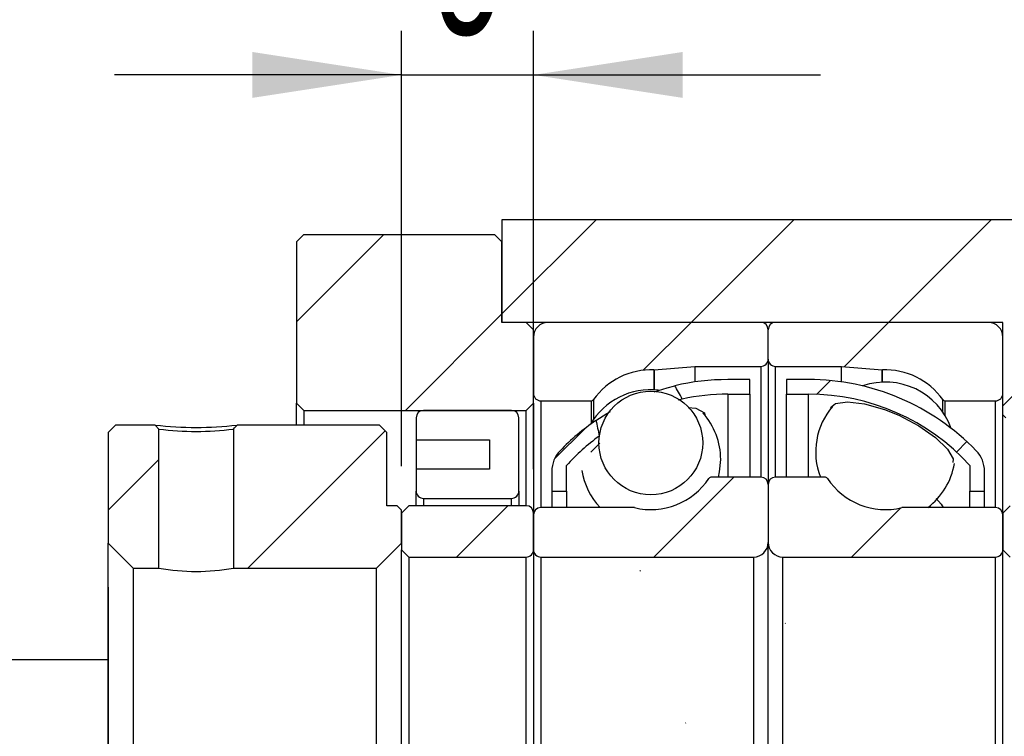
# Model space of a CAD drawing. Header units: millimetres. Extents: x 26 to 294, y 9 to 200.
# Tile 5 of 8: x 234 to 256, y 55 to 72. Entities that reach past the tile are written whole.
import ezdxf

# ---------------------------------------------------------------- set-up
doc = ezdxf.new("R2010")
doc.units = ezdxf.units.MM
doc.layers.add('圖層0', color=7, linetype='Continuous')
doc.styles.add('SLDTEXTSTYLE0', font='TXT', dxfattribs={"width": 0.7})
doc.dimstyles.new('SLDDIMSTYLE1', dxfattribs={"dimtxt": 0.18, "dimasz": 2.5, "dimexe": 0, "dimexo": 0.0625, "dimgap": 0, "dimtad": 0, "dimtih": 1, "dimtoh": 1, "dimdec": 0, "dimrnd": 1e-09, "dimzin": 0, "dimdsep": 46, "dimtxsty": 'Standard', "dimsah": 1, "dimcen": 0.09, "dimadec": 0, "dimazin": 0, "dimtfac": 2.5, "dimtdec": 0, "dimtofl": 0, "dimtmove": 0, "dimatfit": 3, "dimfxl": 0, "dimfrac": 2, "dimtolj": 1, "dimtzin": 0, "dimarcsym": 0})
doc.dimstyles.new('SLDDIMSTYLE3', dxfattribs={"dimtxt": 3.389973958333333, "dimasz": 2.5, "dimexe": 0, "dimexo": 0.0625, "dimgap": 0.8474934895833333, "dimtad": 1, "dimlfac": 3, "dimrnd": 1e-09, "dimzin": 12, "dimdsep": 46, "dimtxsty": 'SLDTEXTSTYLE0', "dimsah": 1, "dimcen": 0.09, "dimadec": 0, "dimazin": 3, "dimtfac": 1, "dimtofl": 0, "dimtmove": 0, "dimatfit": 3, "dimfxl": 0, "dimfrac": 2, "dimtolj": 1, "dimtzin": 12, "dimarcsym": 0})
doc.dimstyles.new('SLDDIMSTYLE5', dxfattribs={"dimtxt": 3.389973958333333, "dimasz": 2.5, "dimexe": 0, "dimexo": 0.0625, "dimgap": 0.8474934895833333, "dimtad": 1, "dimlfac": 3, "dimrnd": 1e-09, "dimzin": 12, "dimdsep": 46, "dimtxsty": 'SLDTEXTSTYLE0', "dimsah": 1, "dimcen": 0.09, "dimadec": 0, "dimazin": 3, "dimtfac": 1, "dimtmove": 0, "dimatfit": 0, "dimfxl": 0, "dimfrac": 2, "dimtolj": 1, "dimtzin": 12, "dimarcsym": 0})
pattern_1 = [(45, (0, 0), (-2.245064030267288, 2.245064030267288), [])]

# ---------------------------------------------------------------- blocks, each defined once
blk = doc.blocks.new('_D_15')
at = {"layer": '圖層0', "color": 7}
for p, q in [((235.5259251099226, 58.66205020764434), (235.5259251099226, 28.48534361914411)), ((255.8592584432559, 43.01205020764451), (255.8592584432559, 28.48534361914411)), ((235.5259251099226, 29.48534361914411), (255.8592584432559, 29.48534361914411))]:
    blk.add_line(p, q, dxfattribs=at)
for points in [[(235.5259251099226, 29.48534361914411), (238.9158990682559, 28.96380916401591), (238.9158990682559, 30.00687807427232)], [(255.8592584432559, 29.48534361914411), (252.4692844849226, 30.00687807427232), (252.4692844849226, 28.96380916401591)]]:
    blk.add_solid(points, dxfattribs=at)
at = {"layer": '圖層0', "color": 7, "char_height": 3.175, "attachment_point": 1, "style": 'SLDTEXTSTYLE0'}
for s, insert in [('(', (243.8608223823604, 33.57813375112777)), (')', (249.164248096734, 33.57813375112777)), ('61', (245.1896186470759, 33.57813375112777))]:
    blk.add_mtext(s, dxfattribs=dict(at, insert=insert))
blk = doc.blocks.new('_D_17')
at = {"layer": '圖層0', "color": 7}
for p, q in [((242.1925917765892, 61.41205020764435), (242.1925917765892, 71.30309661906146)), ((245.1925917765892, 61.34538354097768), (245.1925917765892, 71.30309661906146)), ((242.1925917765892, 70.30309661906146), (235.6734110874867, 70.30309661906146)), ((242.1925917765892, 70.30309661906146), (245.1925917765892, 70.30309661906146)), ((245.1925917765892, 70.30309661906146), (251.7117724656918, 70.30309661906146))]:
    blk.add_line(p, q, dxfattribs=at)
for points in [[(242.1925917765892, 70.30309661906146), (238.8026178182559, 70.82463107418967), (238.8026178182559, 69.78156216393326)], [(245.1925917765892, 70.30309661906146), (248.5825657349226, 69.78156216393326), (248.5825657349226, 70.82463107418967)]]:
    blk.add_solid(points, dxfattribs=at)
at = {"layer": '圖層0', "color": 7, "insert": (242.895293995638, 74.39588675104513), "char_height": 3.175, "attachment_point": 1, "style": 'SLDTEXTSTYLE0'}
blk.add_mtext('9', dxfattribs=at)
blk = doc.blocks.new('_D_18')
at = {"layer": '圖層0', "color": 7}
for p, q in [((265.2126302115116, 59.34538354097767), (265.2126302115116, 70.58788655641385)), ((256.6925917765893, 59.34538354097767), (266.2126302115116, 59.34538354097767)), ((265.2126302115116, 59.34538354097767), (265.2126302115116, 49.34538354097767)), ((256.6925917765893, 49.34538354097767), (266.2126302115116, 49.34538354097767))]:
    blk.add_line(p, q, dxfattribs=at)
for points in [[(265.2126302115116, 59.34538354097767), (264.6910957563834, 55.95540958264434), (265.7341646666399, 55.95540958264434)], [(265.2126302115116, 49.34538354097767), (265.7341646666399, 52.73535749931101), (264.6910957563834, 52.73535749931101)]]:
    blk.add_solid(points, dxfattribs=at)
at = {"layer": '圖層0', "color": 7, "char_height": 3.175, "attachment_point": 1, "rotation": 90.00000000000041, "style": 'SLDTEXTSTYLE0'}
for s, insert in [('30', (261.1198398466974, 66.61325652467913)), ('%%c', (261.1198398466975, 62.59159004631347))]:
    blk.add_mtext(s, dxfattribs=dict(at, insert=insert))

msp = doc.modelspace()

# ---------------------------------------------------------------- hatches: boundary and pattern name
at = {"layer": '圖層0', "linetype": 'Continuous', "lineweight": 18}
h = msp.add_hatch(dxfattribs=at)
h.set_pattern_fill('ANSI31', color=256, style=0)
h.set_pattern_definition(pattern_1)
h.paths.add_polyline_path([(255.9259251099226, 62.51205020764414), (256.1259251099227, 62.51205020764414), (256.1925917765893, 62.5787168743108), (256.1925917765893, 62.67871687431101), (259.5259251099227, 62.67871687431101), (259.5259251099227, 67.01205020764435), (244.4759251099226, 67.01205020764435), (244.4759251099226, 64.67871687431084), (255.8592584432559, 64.67871687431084), (255.8592584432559, 62.5787168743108)], flags=0)
h = msp.add_hatch(dxfattribs=at)
h.set_pattern_fill('ANSI31', color=256, style=0)
h.set_pattern_definition(pattern_1)
h.paths.add_polyline_path([(239.9759251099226, 66.67871687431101), (239.8092584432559, 66.51205020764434), (239.8092584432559, 62.84538354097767), (239.9759251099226, 62.67871687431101), (245.0259251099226, 62.67871687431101), (245.1925917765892, 62.84538354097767), (245.1925917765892, 64.51205020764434), (245.0259251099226, 64.67871687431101), (244.4759251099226, 64.67871687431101), (244.4759251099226, 66.51205020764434), (244.3092584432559, 66.67871687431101)], flags=0)
h = msp.add_hatch(dxfattribs=at)
h.set_pattern_fill('ANSI31', color=256, style=0)
h.set_pattern_definition(pattern_1)
edge = h.paths.add_edge_path(flags=0)
edge.add_line((250.5259251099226, 63.84538354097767), (250.5259251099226, 64.51205020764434))
edge.add_arc((250.3592584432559, 64.51205020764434), 0.1666666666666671, 0, 90)
edge.add_line((250.3592584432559, 64.67871687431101), (245.5259251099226, 64.67871687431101))
edge.add_arc((245.5259251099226, 64.34538354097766), 0.3333333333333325, 90, 180)
edge.add_line((245.1925917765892, 64.34538354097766), (245.1925917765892, 63.06205020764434))
edge.add_arc((245.3592584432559, 63.06205020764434), 0.1666666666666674, 180, 270.0000000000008)
edge.add_line((245.3592584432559, 62.89538354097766), (246.5050917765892, 62.89538354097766))
edge.add_arc((246.5050917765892, 62.96205020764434), 0.06666666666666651, 270.0000000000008, 324.9488632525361)
edge.add_arc((247.8592584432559, 62.01205020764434), 1.5875, 87.45248435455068, 144.948863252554, ccw=False)
edge.add_arc((247.9327826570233, 63.66458206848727), 0.06666666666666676, 267.4524843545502, 274.9999999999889)
edge.add_line((247.9385930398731, 63.59816908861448), (248.8592584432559, 63.67871687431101))
edge.add_line((248.8592584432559, 63.67871687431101), (250.3592584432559, 63.67871687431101))
edge.add_arc((250.3592584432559, 63.84538354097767), 0.1666666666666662, 270.0000000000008, 360.0000000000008)
h = msp.add_hatch(dxfattribs=at)
h.set_pattern_fill('ANSI31', color=256, style=0)
h.set_pattern_definition(pattern_1)
edge = h.paths.add_edge_path(flags=0)
edge.add_line((255.5259251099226, 64.67871687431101), (250.6925917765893, 64.67871687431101))
edge.add_arc((250.6925917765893, 64.51205020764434), 0.1666666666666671, 90, 180)
edge.add_line((250.5259251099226, 64.51205020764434), (250.5259251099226, 63.84538354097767))
edge.add_arc((250.6925917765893, 63.84538354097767), 0.1666666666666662, 180, 270.0000000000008)
edge.add_line((250.6925917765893, 63.67871687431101), (252.1925917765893, 63.67871687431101))
edge.add_line((252.1925917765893, 63.67871687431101), (253.1132571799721, 63.59816908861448))
edge.add_arc((253.1190675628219, 63.66458206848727), 0.06666666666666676, 265.000000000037, 272.5475156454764)
edge.add_arc((253.1925917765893, 62.01205020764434), 1.5875, 35.051136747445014, 92.54751564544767, ccw=False)
edge.add_arc((254.5467584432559, 62.96205020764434), 0.06666666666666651, 215.0511367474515, 270.0000000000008)
edge.add_line((254.5467584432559, 62.89538354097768), (255.6925917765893, 62.89538354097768))
edge.add_arc((255.6925917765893, 63.06205020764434), 0.1666666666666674, 270.0000000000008, 360.0000000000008)
edge.add_line((255.8592584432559, 63.06205020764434), (255.8592584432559, 64.34538354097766))
edge.add_arc((255.5259251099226, 64.34538354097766), 0.3333333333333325, 0, 90)
h = msp.add_hatch(dxfattribs=at)
h.set_pattern_fill('ANSI31', color=256, style=0)
h.set_pattern_definition(pattern_1)
edge = h.paths.add_edge_path(flags=0)
edge.add_arc((249.6092584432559, 58.07897460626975), 4.966408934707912, 89.9999999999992, 102.02351142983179, ccw=False)
edge.add_line((249.6092584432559, 63.04538354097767), (250.1092584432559, 63.04538354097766))
edge.add_line((250.1092584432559, 63.04538354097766), (250.1092584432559, 63.378716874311))
edge.add_line((250.1092584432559, 63.378716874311), (249.6092584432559, 63.37871687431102))
edge.add_arc((249.6092584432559, 58.07897460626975), 5.299742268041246, 90, 103.1430444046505)
edge.add_ellipse((250.7257076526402, 54.34538354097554), major_axis=(-4.167930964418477, 11.03985226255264), ratio=0.1299388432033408, start_angle=318.2010293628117, end_angle=320.773309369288, ccw=False)
h = msp.add_hatch(dxfattribs=at)
h.set_pattern_fill('ANSI31', color=256, style=0)
h.set_pattern_definition(pattern_1)
edge = h.paths.add_edge_path(flags=0)
edge.add_line((250.9425917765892, 63.378716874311), (250.9425917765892, 63.04538354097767))
edge.add_line((250.9425917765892, 63.04538354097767), (251.4425917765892, 63.04538354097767))
edge.add_arc((251.4425917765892, 58.07897460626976), 4.966408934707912, 42.41376300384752, 89.9999999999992, ccw=False)
edge.add_line((255.1092584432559, 61.42871687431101), (255.1092584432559, 60.84538354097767))
edge.add_line((255.1092584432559, 60.84538354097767), (255.4425917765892, 60.84538354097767))
edge.add_line((255.4425917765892, 60.84538354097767), (255.4425917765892, 61.29678106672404))
edge.add_arc((254.7759251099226, 61.29678106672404), 0.6666666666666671, 0, 43.98971531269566)
edge.add_arc((251.4425917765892, 58.07897460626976), 5.299742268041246, 43.98971531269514, 90)
edge.add_line((251.4425917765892, 63.37871687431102), (250.9425917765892, 63.378716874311))
h = msp.add_hatch(dxfattribs=at)
h.set_pattern_fill('ANSI31', color=256, style=0)
h.set_pattern_definition(pattern_1)
edge = h.paths.add_edge_path(flags=0)
edge.add_arc((247.8592584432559, 61.93792191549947), 1.178565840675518, 0, 360)
h = msp.add_hatch(dxfattribs=at)
h.set_pattern_fill('ANSI31', color=256, style=0)
h.set_pattern_definition(pattern_1)
edge = h.paths.add_edge_path(flags=0)
edge.add_line((244.1925917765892, 62.01205020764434), (244.1925917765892, 61.34538354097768))
edge.add_line((244.1925917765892, 61.34538354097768), (242.5259251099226, 61.34538354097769))
edge.add_line((242.5259251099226, 61.34538354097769), (242.5259251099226, 60.84538354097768))
edge.add_arc((242.6925917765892, 60.84538354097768), 0.1666666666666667, 180, 270.0000000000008)
edge.add_line((242.6925917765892, 60.67871687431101), (244.6925917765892, 60.67871687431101))
edge.add_arc((244.6925917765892, 60.84538354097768), 0.1666666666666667, 270.0000000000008, 360.0000000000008)
edge.add_line((244.8592584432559, 60.84538354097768), (244.8592584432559, 62.51205020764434))
edge.add_arc((244.6925917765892, 62.51205020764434), 0.1666666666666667, 0, 90)
edge.add_line((244.6925917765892, 62.67871687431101), (242.6925917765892, 62.67871687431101))
edge.add_arc((242.6925917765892, 62.51205020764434), 0.1666666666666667, 90, 180)
edge.add_line((242.5259251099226, 62.51205020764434), (242.5259251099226, 62.01205020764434))
edge.add_line((242.5259251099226, 62.01205020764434), (244.1925917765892, 62.01205020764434))
h = msp.add_hatch(dxfattribs=at)
h.set_pattern_fill('ANSI31', color=256, style=0)
h.set_pattern_definition(pattern_1)
edge = h.paths.add_edge_path(flags=0)
edge.add_ellipse((250.7257076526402, 54.34538354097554), major_axis=(-4.167930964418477, 11.03985226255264), ratio=0.1299388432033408, start_angle=40.035640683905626, end_angle=42.66729961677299, ccw=False)
edge.add_arc((249.6092584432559, 58.07897460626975), 5.299742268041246, 124.4431226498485, 136.0102846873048)
edge.add_arc((246.2759251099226, 61.29678106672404), 0.6666666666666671, 136.010284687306, 180)
edge.add_line((245.6092584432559, 61.29678106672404), (245.6092584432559, 60.84538354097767))
edge.add_line((245.6092584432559, 60.84538354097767), (245.9425917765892, 60.84538354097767))
edge.add_line((245.9425917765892, 60.84538354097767), (245.9425917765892, 61.42871687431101))
edge.add_arc((249.6092584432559, 58.07897460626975), 4.966408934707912, 126.01821028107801, 137.5862369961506, ccw=False)
h = msp.add_hatch(dxfattribs=at)
h.set_pattern_fill('ANSI31', color=256, style=0)
h.set_pattern_definition(pattern_1)
h.paths.add_polyline_path([(235.5259251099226, 59.66205020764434), (236.0925917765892, 59.09538354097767), (236.6759251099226, 59.09538354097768), (236.6759251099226, 62.25487524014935), (236.5966769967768, 62.34538354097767), (235.6925917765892, 62.34538354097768), (235.5259251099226, 62.17871687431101)], flags=0)
h = msp.add_hatch(dxfattribs=at)
h.set_pattern_fill('ANSI31', color=256, style=0)
h.set_pattern_definition(pattern_1)
edge = h.paths.add_edge_path(flags=0)
edge.add_line((241.6259251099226, 59.09538354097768), (242.1925917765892, 59.66205020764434))
edge.add_line((242.1925917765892, 59.66205020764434), (242.1925917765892, 60.41205020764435))
edge.add_line((242.1925917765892, 60.41205020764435), (242.0925917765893, 60.51205020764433))
edge.add_line((242.0925917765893, 60.51205020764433), (241.8592584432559, 60.51205020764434))
edge.add_line((241.8592584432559, 60.51205020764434), (241.8592584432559, 62.17871687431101))
edge.add_line((241.8592584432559, 62.17871687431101), (241.6925917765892, 62.34538354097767))
edge.add_line((241.6925917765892, 62.34538354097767), (238.4551720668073, 62.34538354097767))
edge.add_line((238.4551722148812, 62.34538343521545), (238.3759241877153, 62.25487513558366))
edge.add_line((238.3759251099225, 62.25487514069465), (238.3759251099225, 59.09538354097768))
edge.add_line((238.3759251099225, 59.09538354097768), (241.6259251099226, 59.09538354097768))
h = msp.add_hatch(dxfattribs=at)
h.set_pattern_fill('ANSI31', color=256, style=0)
h.set_pattern_definition(pattern_1)
edge = h.paths.add_edge_path(flags=0)
edge.add_line((245.1925917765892, 60.30371687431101), (245.1925917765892, 59.51205020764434))
edge.add_arc((245.3592584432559, 59.51205020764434), 0.1666666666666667, 180, 270.0000000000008)
edge.add_line((245.3592584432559, 59.34538354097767), (250.1925917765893, 59.34538354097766))
edge.add_arc((250.1925917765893, 59.67871687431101), 0.3333333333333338, 270.0000000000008, 360.0000000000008)
edge.add_line((250.5259251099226, 59.67871687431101), (250.5259251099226, 60.99538354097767))
edge.add_arc((250.3592584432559, 60.99538354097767), 0.1666666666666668, 0, 90)
edge.add_line((250.3592584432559, 61.16205020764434), (249.2362078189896, 61.16205020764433))
edge.add_arc((249.2362078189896, 61.09538354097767), 0.06666666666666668, 90, 146.3473863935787)
edge.add_arc((247.8592584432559, 62.01205020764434), 1.5875, 256.4809357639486, 326.3473863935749, ccw=False)
edge.add_arc((247.4725657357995, 60.403716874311), 0.0666666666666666, 76.48093576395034, 90)
edge.add_line((247.4725657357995, 60.47038354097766), (245.3592584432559, 60.47038354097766))
edge.add_arc((245.3592584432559, 60.30371687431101), 0.1666666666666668, 90, 180)
h = msp.add_hatch(dxfattribs=at)
h.set_pattern_fill('ANSI31', color=256, style=0)
h.set_pattern_definition(pattern_1)
edge = h.paths.add_edge_path(flags=0)
edge.add_line((250.8592584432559, 59.34538354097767), (255.6925917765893, 59.34538354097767))
edge.add_arc((255.6925917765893, 59.51205020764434), 0.1666666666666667, 270.0000000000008, 360.0000000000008)
edge.add_line((255.8592584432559, 59.51205020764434), (255.8592584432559, 60.30371687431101))
edge.add_arc((255.6925917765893, 60.30371687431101), 0.1666666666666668, 0, 90)
edge.add_line((255.6925917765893, 60.47038354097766), (253.5792844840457, 60.47038354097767))
edge.add_arc((253.5792844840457, 60.40371687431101), 0.0666666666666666, 90, 103.5190642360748)
edge.add_arc((253.1925917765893, 62.01205020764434), 1.5875, 213.6526136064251, 283.5190642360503, ccw=False)
edge.add_arc((251.8156424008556, 61.09538354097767), 0.06666666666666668, 33.65261360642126, 90)
edge.add_line((251.8156424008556, 61.16205020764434), (250.6925917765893, 61.16205020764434))
edge.add_arc((250.6925917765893, 60.99538354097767), 0.1666666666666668, 90, 180)
edge.add_line((250.5259251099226, 60.99538354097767), (250.5259251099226, 59.67871687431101))
edge.add_arc((250.8592584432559, 59.67871687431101), 0.3333333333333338, 180, 270.0000000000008)
h = msp.add_hatch(dxfattribs=at)
h.set_pattern_fill('ANSI31', color=256, style=0)
h.set_pattern_definition(pattern_1)
edge = h.paths.add_edge_path(flags=0)
edge.add_line((242.1925917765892, 59.51205020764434), (242.3592584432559, 59.34538354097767))
edge.add_line((242.3592584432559, 59.34538354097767), (245.0259251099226, 59.34538354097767))
edge.add_arc((245.0259251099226, 59.51205020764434), 0.1666666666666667, 270.0000000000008, 360.0000000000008)
edge.add_line((245.1925917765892, 59.51205020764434), (245.1925917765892, 60.34538354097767))
edge.add_arc((245.0259251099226, 60.34538354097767), 0.1666666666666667, 0, 90)
edge.add_line((245.0259251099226, 60.51205020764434), (242.3592584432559, 60.51205020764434))
edge.add_line((242.3592584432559, 60.51205020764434), (242.1925917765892, 60.34538354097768))
edge.add_line((242.1925917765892, 60.34538354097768), (242.1925917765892, 59.51205020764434))
h = msp.add_hatch(dxfattribs=at)
h.set_pattern_fill('ANSI31', color=256, style=0)
h.set_pattern_definition(pattern_1)
edge = h.paths.add_edge_path(flags=0)
edge.add_line((255.8592584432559, 59.51205020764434), (256.0259251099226, 59.34538354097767))
edge.add_line((256.0259251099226, 59.34538354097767), (258.6925917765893, 59.34538354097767))
edge.add_arc((258.6925917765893, 59.51205020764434), 0.1666666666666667, 270.0000000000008, 360.0000000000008)
edge.add_line((258.8592584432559, 59.51205020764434), (258.8592584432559, 60.34538354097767))
edge.add_arc((258.6925917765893, 60.34538354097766), 0.1666666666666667, 2.442665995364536e-12, 90)
edge.add_line((258.6925917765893, 60.51205020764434), (256.0259251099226, 60.51205020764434))
edge.add_line((256.0259251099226, 60.51205020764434), (255.8592584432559, 60.34538354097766))
edge.add_line((255.8592584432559, 60.34538354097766), (255.8592584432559, 59.51205020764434))

# ---------------------------------------------------------------- linework, layer by layer
at = {"color": 7, "linetype": 'Continuous', "lineweight": 25}
for p, q in [((244.4759242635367, 67.01204980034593), (244.4759242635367, 64.67871670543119)), ((259.5259257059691, 67.01204980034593), (244.4759242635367, 67.01204980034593)), ((239.8092580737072, 66.5120500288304), (239.9759250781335, 66.67871703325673)), ((239.8092580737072, 66.5120500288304), (239.8092580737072, 62.84538338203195)), ((239.9759250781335, 66.67871703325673), (244.3092572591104, 66.67871703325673)), ((244.3092572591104, 66.67871703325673), (244.4759242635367, 66.5120500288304)), ((244.4759242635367, 64.67871670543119), (244.4759242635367, 66.5120500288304)), ((255.8592565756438, 64.67871670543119), (244.4759242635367, 64.67871670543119)), ((245.0259236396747, 64.67871670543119), (244.4759242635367, 64.67871670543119)), ((245.0259236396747, 64.67871670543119), (245.1925931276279, 64.51205032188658)), ((250.3592578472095, 64.67871670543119), (245.5259271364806, 64.67871670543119)), ((255.5259275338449, 64.67871670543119), (250.6925918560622, 64.67871670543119)), ((255.8592565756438, 62.57871716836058), (255.8592565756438, 64.67871670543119)), ((245.1925931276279, 62.84538338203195), (245.1925931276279, 64.51205032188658)), ((250.5259273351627, 63.84538354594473), (250.5259273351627, 64.51205032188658)), ((245.1925931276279, 64.34538331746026), (245.1925931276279, 63.0620499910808)), ((255.8592565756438, 63.0620499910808), (255.8592565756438, 64.34538331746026)), ((250.5259273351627, 63.84538354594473), (250.5259273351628, 60.99538373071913)), ((247.9385940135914, 63.59816893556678), (248.8592572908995, 63.67871716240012)), ((248.8592572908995, 63.67871716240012), (250.3592578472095, 63.67871716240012)), ((248.8592572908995, 63.67871716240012), (248.8592572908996, 63.32537958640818)), ((250.6925918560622, 63.67871716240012), (252.1925924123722, 63.67871716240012)), ((252.1925924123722, 63.67871716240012), (253.1132556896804, 63.59816893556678)), ((252.1925924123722, 63.32537958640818), (252.1925924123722, 63.67871716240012)), ((250.1092560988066, 63.37871705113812), (249.6092575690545, 63.37871705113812)), ((250.1092560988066, 63.0453836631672), (250.1092560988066, 63.37871705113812)), ((251.4425921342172, 63.37871705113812), (250.9425936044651, 63.37871705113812)), ((250.9425936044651, 63.37871705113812), (250.9425936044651, 63.0453836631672)), ((245.3592576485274, 62.89538360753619), (246.5050923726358, 62.89538360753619)), ((248.5746898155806, 62.93643133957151), (248.4808820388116, 62.91136882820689)), ((249.6092575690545, 63.0453836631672), (250.1092560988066, 63.0453836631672)), ((250.1092560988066, 63.0453836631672), (250.1092560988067, 61.16205011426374)), ((250.9425936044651, 63.0453836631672), (251.4425921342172, 63.0453836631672)), ((250.9425936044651, 61.16205011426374), (250.9425936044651, 63.0453836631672)), ((254.5467573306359, 62.89538360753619), (255.6925920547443, 62.89538360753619)), ((239.9759250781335, 62.67871699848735), (239.8092580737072, 62.84538338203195)), ((239.8092580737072, 62.34538361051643), (239.8092580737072, 62.84538338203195)), ((239.9759250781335, 62.67871699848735), (245.0259236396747, 62.67871699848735)), ((239.9759250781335, 62.67871699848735), (239.9759250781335, 62.34538361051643)), ((244.6925896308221, 62.67871699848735), (242.69259054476, 62.67871699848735)), ((245.1925931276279, 62.84538338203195), (245.0259236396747, 62.67871699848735)), ((245.0259236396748, 60.51205028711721), (245.0259236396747, 62.67871699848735)), ((245.1925931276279, 62.84538338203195), (245.192593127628, 60.34538328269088)), ((242.5259260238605, 62.51204999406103), (242.5259260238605, 62.0120502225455)), ((244.8592591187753, 60.84538367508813), (244.8592591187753, 62.51204999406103)), ((255.9259243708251, 62.51204999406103), (255.8592565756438, 62.57871716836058)), ((255.8592565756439, 60.34538328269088), (255.8592565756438, 62.57871716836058)), ((235.5259242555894, 62.17871660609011), (235.6925912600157, 62.34538361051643)), ((236.5966769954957, 62.34538361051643), (235.6925912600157, 62.34538361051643)), ((236.5966769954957, 62.34538361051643), (236.6759263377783, 62.25487519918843)), ((236.6759263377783, 59.0953835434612), (236.6759263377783, 62.25487519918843)), ((238.3759253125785, 62.25487519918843), (238.3759253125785, 59.0953835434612)), ((241.6925910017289, 62.34538361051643), (238.4551721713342, 62.34538361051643)), ((241.6925910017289, 62.34538361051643), (241.8592580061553, 62.17871660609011)), ((235.5259242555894, 62.17871660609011), (235.5259242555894, 59.66205017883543)), ((241.8592580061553, 60.51205028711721), (241.8592580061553, 62.17871660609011)), ((242.5259260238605, 62.0120502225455), (244.19259110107, 62.0120502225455)), ((242.5259260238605, 62.0120502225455), (242.5259260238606, 61.34538344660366)), ((244.19259110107, 62.0120502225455), (244.19259110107, 61.34538344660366)), ((246.4975424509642, 61.73251188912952), (246.6979133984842, 61.93097548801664)), ((242.5259260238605, 61.34538344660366), (242.5259260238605, 60.84538367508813)), ((244.19259110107, 61.34538344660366), (242.5259260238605, 61.34538344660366)), ((245.942593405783, 60.84538367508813), (245.942593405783, 61.42871694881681)), ((255.1092562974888, 61.42871694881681), (255.1092562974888, 60.84538367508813)), ((245.6092593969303, 61.29678082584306), (245.6092593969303, 60.84538367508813)), ((250.3592578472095, 61.16205011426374), (249.2362069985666, 61.16205011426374)), ((251.8156427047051, 61.16205011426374), (250.6925918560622, 61.16205011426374)), ((255.4425903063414, 60.84538367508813), (255.4425903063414, 61.29678082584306)), ((250.5259273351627, 60.99538373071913), (250.5259273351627, 59.67871712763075)), ((242.5259260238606, 60.51205028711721), (242.5259260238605, 60.84538367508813)), ((242.69259054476, 60.67871667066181), (244.6925896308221, 60.67871667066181)), ((244.8592591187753, 60.84538367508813), (244.8592591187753, 60.51205028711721)), ((245.6092593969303, 60.84538367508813), (245.942593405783, 60.84538367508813)), ((245.6092593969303, 60.84538367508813), (245.6092593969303, 60.47038353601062)), ((245.942593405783, 60.84538367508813), (245.942593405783, 60.47038353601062)), ((255.1092562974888, 60.84538367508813), (255.4425903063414, 60.84538367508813)), ((255.1092562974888, 60.47038353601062), (255.1092562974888, 60.84538367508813)), ((255.4425903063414, 60.47038353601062), (255.4425903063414, 60.84538367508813)), ((242.0925928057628, 60.51205028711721), (241.8592580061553, 60.51205028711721)), ((242.0925928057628, 60.51205028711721), (242.1925920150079, 60.41205045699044)), ((242.1925920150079, 60.34538328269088), (242.3592590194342, 60.51205028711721)), ((245.0259236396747, 60.51205028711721), (242.3592590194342, 60.51205028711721)), ((247.4725651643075, 60.47038353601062), (245.3592576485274, 60.47038353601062)), ((255.6925920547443, 60.47038353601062), (253.5792845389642, 60.47038353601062)), ((255.8592565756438, 60.34538328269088), (256.025926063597, 60.51205028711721)), ((242.1925920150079, 59.66205017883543), (242.1925920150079, 60.41205045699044)), ((242.1925920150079, 60.34538328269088), (242.1925920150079, 59.51205012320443)), ((245.1925931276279, 59.51205012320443), (245.1925931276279, 60.34538328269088)), ((245.1925931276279, 60.30371715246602), (245.1925931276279, 59.51205012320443)), ((255.8592565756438, 60.34538328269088), (255.8592565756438, 59.51205012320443)), ((255.8592565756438, 59.51205012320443), (255.8592565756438, 60.30371715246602)), ((236.0925905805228, 59.0953835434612), (235.5259242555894, 59.66205017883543)), ((235.5259242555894, 49.02871690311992), (235.5259242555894, 59.66205017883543)), ((242.1925920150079, 59.66205017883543), (241.6259256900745, 59.0953835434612)), ((250.5259273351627, 49.0120499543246), (250.5259273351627, 59.67871712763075)), ((242.3592590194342, 59.34538342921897), (242.1925920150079, 59.51205012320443)), ((242.1925920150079, 49.17871695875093), (242.1925920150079, 59.51205012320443)), ((242.3592590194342, 59.34538342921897), (245.0259236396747, 59.34538342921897)), ((242.3592590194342, 59.34538342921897), (242.3592590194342, 49.34538365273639)), ((245.0259236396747, 49.34538365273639), (245.0259236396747, 59.34538342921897)), ((245.1925931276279, 59.51205012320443), (245.1925931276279, 49.17871695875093)), ((245.3592576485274, 59.34538342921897), (250.1925933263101, 59.34538342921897)), ((245.3592576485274, 59.34538342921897), (245.3592576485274, 49.34538365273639)), ((250.1925933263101, 59.34538342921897), (250.1925933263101, 49.34538365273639)), ((250.8592563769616, 59.34538342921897), (255.6925920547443, 59.34538342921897)), ((250.8592563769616, 49.34538365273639), (250.8592563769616, 59.34538342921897)), ((255.6925920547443, 49.34538365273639), (255.6925920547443, 59.34538342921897)), ((256.025926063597, 59.34538342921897), (255.8592565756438, 59.51205012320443)), ((255.8592565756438, 49.17871695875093), (255.8592565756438, 59.51205012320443)), ((236.0925905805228, 59.0953835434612), (236.0925905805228, 49.59538353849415)), ((236.0925905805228, 59.0953835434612), (236.6759263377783, 59.0953835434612)), ((238.3759253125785, 59.0953835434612), (241.6259256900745, 59.0953835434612)), ((241.6259256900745, 49.59538353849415), (241.6259256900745, 59.0953835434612)), ((235.5259242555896, 57.01205033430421), (231.0259250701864, 57.01205033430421))]:
    msp.add_line(p, q, dxfattribs=at)
at = {"color": 8, "linetype": 'Continuous', "lineweight": 25}
for p, q in [((247.9298172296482, 63.59798142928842), (247.9298172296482, 63.14843015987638)), ((247.9385940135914, 63.59816893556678), (247.9385940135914, 63.14801541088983)), ((250.3592578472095, 63.67871716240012), (250.3592578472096, 61.16205011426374)), ((250.6925918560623, 61.16205011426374), (250.6925918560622, 63.67871716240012)), ((253.1132556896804, 63.31911178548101), (253.1132556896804, 63.59816893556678)), ((253.1220324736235, 63.31952653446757), (253.1220324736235, 63.59798142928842)), ((245.3592576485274, 62.89538360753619), (245.3592576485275, 60.47038353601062)), ((246.5050923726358, 62.89538360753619), (246.5050923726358, 62.3909848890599)), ((246.5596653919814, 62.92376286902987), (246.5596653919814, 62.47421159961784)), ((249.6092575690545, 63.0453836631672), (249.6092575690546, 61.16205011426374)), ((251.4425921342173, 61.16205011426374), (251.4425921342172, 63.0453836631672)), ((254.4921843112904, 62.64530859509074), (254.4921843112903, 62.92376286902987)), ((254.546757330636, 62.56208126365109), (254.5467573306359, 62.89538360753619)), ((255.6925920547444, 60.47038353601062), (255.6925920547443, 62.89538360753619)), ((242.69259054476, 60.67871667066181), (242.69259054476, 60.51205028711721)), ((244.6925896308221, 60.51205028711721), (244.6925896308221, 60.67871667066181))]:
    msp.add_line(p, q, dxfattribs=at)
at = {"color": 7, "linetype": 'Continuous', "lineweight": 25, "flags": 128}
for points in [[(247.931724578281, 63.097175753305), (248.2282378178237, 63.19473117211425), (248.4041857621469, 63.23989224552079)], [(248.7078416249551, 62.74275722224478), (248.8836455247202, 62.72773250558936), (249.0782447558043, 62.62205843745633), (249.0890232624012, 62.56839500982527)], [(251.9440410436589, 62.74220091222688), (252.0578710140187, 62.83613783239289), (252.3284413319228, 62.87061849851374), (252.7166612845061, 62.82714125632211), (253.1734911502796, 62.70117553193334), (253.4953761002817, 62.57204827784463)], [(246.6117896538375, 62.44960854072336), (246.8599337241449, 62.60774338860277), (246.9390241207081, 62.64996272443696)], [(253.4953761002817, 62.57204827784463), (253.9474524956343, 62.33130573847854), (254.3272334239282, 62.05966191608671), (254.5991696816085, 61.79424491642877), (254.7336675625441, 61.58017607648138), (254.7240861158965, 61.49149119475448)], [(238.3759253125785, 62.25487519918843), (238.3971371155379, 62.27910262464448), (238.4183514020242, 62.30333067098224), (238.4551721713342, 62.34538361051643)], [(249.3954209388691, 61.16205011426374), (249.421244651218, 61.27903975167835), (249.4467604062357, 61.56249895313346)], [(254.3449062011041, 60.67868376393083), (254.4602113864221, 60.55093859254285), (254.5026995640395, 60.47038353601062)]]:
    msp.add_lwpolyline(points, dxfattribs=at)
at = {"color": 7, "linetype": 'Continuous', "lineweight": 25}
msp.add_circle((247.8592584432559, 61.93792191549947), 1.178565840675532, dxfattribs=at)
for centre, radius, start, end in [((245.5259251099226, 64.34538354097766), 0.3333333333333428, 90, 180), ((250.3592584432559, 64.51205020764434), 0.166666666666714, 3.028905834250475e-10, 90), ((250.6925917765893, 64.51205020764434), 0.1666666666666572, 90, 179.9999999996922), ((255.5259251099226, 64.34538354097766), 0.3333333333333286, 1.221332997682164e-12, 90), ((250.3592584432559, 63.84538354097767), 0.1666666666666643, 270.0000000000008, 2.44266599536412e-12), ((250.6925917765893, 63.84538354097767), 0.1666666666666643, 180, 270.0000000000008), ((247.8592584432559, 62.01205020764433), 1.587500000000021, 87.45248435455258, 144.9488632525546), ((247.9327826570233, 63.66458206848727), 0.06666666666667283, 267.4524843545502, 275.0000000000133), ((253.1190675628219, 63.66458206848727), 0.06666666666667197, 264.9999999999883, 272.5475156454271), ((253.1925917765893, 62.01205020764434), 1.587499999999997, 35.05113674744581, 92.54751564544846), ((249.6092584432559, 58.07897460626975), 5.299742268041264, 90, 103.1430444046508), ((251.4425917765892, 58.07897460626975), 5.299742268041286, 43.98971531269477, 90), ((247.859258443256, 61.56249876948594), 1.587500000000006, 83.64321507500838, 149.7656904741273), ((253.1925917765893, 61.73359560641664), 1.587499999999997, 19.73706268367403, 109.088466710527), ((245.3592584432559, 63.06205020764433), 0.1666666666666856, 179.9999999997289, 270.0000000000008), ((246.5050917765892, 62.96205020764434), 0.06666666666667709, 270.0000000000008, 324.9488632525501), ((249.6092584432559, 58.07897460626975), 4.966408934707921, 90, 102.0235114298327), ((251.4425917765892, 58.07897460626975), 4.966408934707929, 42.41376300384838, 90), ((254.5467584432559, 62.96205020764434), 0.06666666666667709, 215.0511367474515, 270.0000000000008), ((255.6925917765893, 63.06205020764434), 0.1666666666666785, 270.0000000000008, 3.419732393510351e-10), ((242.6925917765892, 62.51205020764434), 0.1666666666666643, 90, 179.9999999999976), ((244.6925917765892, 62.51205020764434), 0.1666666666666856, 0, 90), ((253.1925917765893, 61.73359560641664), 1.587500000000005, 139.2481933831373, 201.1019523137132), ((249.6092584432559, 58.07897460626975), 5.299742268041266, 124.4431226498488, 136.010284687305), ((247.859258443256, 61.56249876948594), 1.587500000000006, 0, 41.68479919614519), ((237.525924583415, 70.12889423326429), 7.838784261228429, 263.1918702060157, 276.8081297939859), ((237.5259258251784, 68.83928867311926), 6.639051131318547, 262.6442162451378, 277.3557837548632), ((249.6092584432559, 58.07897460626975), 4.966408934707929, 126.0182102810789, 137.5862369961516), ((246.2759251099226, 61.29678106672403), 0.6666666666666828, 136.0102846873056, 179.999999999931), ((254.7759251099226, 61.29678106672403), 0.6666666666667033, 8.427197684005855e-11, 43.9897153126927), ((247.859258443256, 61.56249876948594), 1.587500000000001, 188.9329363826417, 223.467783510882), ((253.1925917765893, 61.73359560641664), 1.587500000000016, 307.2762943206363, 350.3879028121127), ((247.8592584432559, 62.01205020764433), 1.587499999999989, 256.4809357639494, 326.3473863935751), ((249.2362078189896, 61.09538354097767), 0.06666666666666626, 90, 146.3473863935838), ((250.3592584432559, 60.99538354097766), 0.166666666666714, 3.028905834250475e-10, 90), ((250.6925917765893, 60.99538354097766), 0.1666666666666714, 90, 179.9999999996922), ((251.8156424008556, 61.09538354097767), 0.0666666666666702, 33.65261360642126, 90), ((253.1925917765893, 62.01205020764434), 1.587500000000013, 213.6526136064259, 283.5190642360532), ((242.6925917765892, 60.84538354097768), 0.1666666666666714, 179.9999999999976, 270.0000000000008), ((244.6925917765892, 60.84538354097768), 0.1666666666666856, 270.0000000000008, 2.662505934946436e-10), ((245.0259251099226, 60.34538354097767), 0.1666666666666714, 0, 90), ((245.3592584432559, 60.303716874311), 0.1666666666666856, 90, 179.9999999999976), ((247.4725657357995, 60.403716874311), 0.06666666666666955, 76.48093576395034, 90), ((253.5792844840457, 60.403716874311), 0.06666666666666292, 90, 103.5190642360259), ((255.6925917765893, 60.30371687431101), 0.1666666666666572, 0, 90), ((250.1925917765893, 59.67871687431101), 0.3333333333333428, 270.0000000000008, 0), ((250.8592584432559, 59.67871687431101), 0.3333333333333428, 179.9999999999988, 270.0000000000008), ((245.0259251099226, 59.51205020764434), 0.1666666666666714, 270.0000000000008, 2.662505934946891e-10), ((245.3592584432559, 59.51205020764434), 0.1666666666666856, 179.9999999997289, 270.0000000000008), ((255.6925917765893, 59.51205020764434), 0.1666666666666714, 270.0000000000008, 3.419732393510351e-10), ((237.5259258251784, 63.80524145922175), 4.785944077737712, 259.7698098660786, 280.230190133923)]:
    msp.add_arc(centre, radius, start, end, dxfattribs=at)
for start_param, end_param in [(5.553655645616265, 5.598550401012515), (0.6987537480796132, 0.7446848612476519)]:
    msp.add_ellipse((250.7257076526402, 54.34538354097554), major_axis=(-4.167930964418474, 11.03985226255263), ratio=0.1299388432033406, start_param=start_param, end_param=end_param, dxfattribs=at)

# ---------------------------------------------------------------- dimensions: what is measured, and where the dimension line sits
at = {"layer": '圖層0', "color": 7}
dim = msp.add_linear_dim(base=(245.1925917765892, 70.30309661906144), p1=(242.1925917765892, 60.41205020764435), p2=(245.1925917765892, 60.34538354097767), dimstyle='SLDDIMSTYLE5', dxfattribs=at)
dim.commit()
dim.dimension.update_dxf_attribs({"geometry": '_D_17', "text_midpoint": (243.8889513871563, 70.30309661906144), "dimtype": 160})
dim = msp.add_linear_dim(base=(265.2126302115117, 49.34538354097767), p1=(255.6925917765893, 59.34538354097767), p2=(255.6925917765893, 49.34538354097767), angle=90.0000000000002, text='%%c<>', dimstyle='SLDDIMSTYLE3', dxfattribs=at)
dim.commit()
dim.dimension.update_dxf_attribs({"geometry": '_D_18', "text_midpoint": (265.2126302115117, 66.58973830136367), "dimtype": 160})
dim = msp.add_linear_dim(base=(255.8592584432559, 29.48534361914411), p1=(235.5259251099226, 59.66205020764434), p2=(255.8592584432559, 44.01205020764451), text='(<>)', dimstyle='SLDDIMSTYLE5', dxfattribs=at)
dim.commit()
dim.dimension.update_dxf_attribs({"geometry": '_D_15', "text_midpoint": (247.1769333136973, 29.48534361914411), "dimtype": 160})

# ---------------------------------------------------------------- leaders
msp.add_leader([(269.4902492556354, 54.34538354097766), (269.4902492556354, 88.87089654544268), (246.1230279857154, 88.02753717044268)], dimstyle='SLDDIMSTYLE1', dxfattribs=at)

doc.saveas('drawing.dxf')
